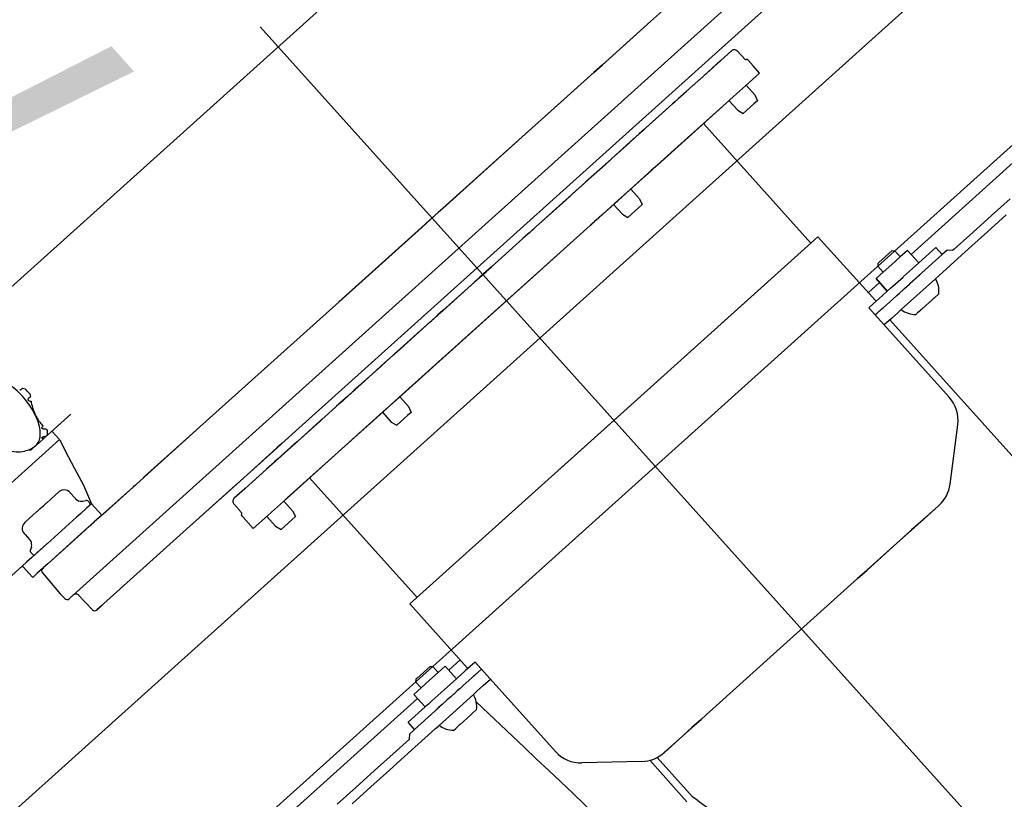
# Model space of a CAD drawing. Header units: millimetres. Extents: x -5775 to 84228, y -103402 to 6925.
# Tile 29 of 42: x 65864 to 66121, y -79805 to -79602. Entities that reach past the tile are written whole.
import ezdxf
from ezdxf.enums import TextEntityAlignment as Align

# ---------------------------------------------------------------- set-up
doc = ezdxf.new("R2010")
doc.units = ezdxf.units.MM
doc.header["$LTSCALE"] = 0.4
doc.layers.add('PI--XREF_Baukörper', color=252, linetype='Continuous', lineweight=18)
doc.layers.add('RLT 1', color=253, linetype='Continuous')
doc.styles.add('Arial', font='arial.ttf', dxfattribs={"width": 0.95, "height": 1.8})

# ---------------------------------------------------------------- blocks, each defined once
blk = doc.blocks.new('RLT1')
at = {"layer": 'RLT 1', "ltscale": 10}
for p, q in [((25648.26, -80001.01), (26350.91, -79369.1)), ((25678.35, -80034.47), (26381, -79402.56))]:
    blk.add_line(p, q, dxfattribs=at)
at = {"layer": 'RLT 1'}
for p, q in [((26217.95, -79553.92), (26096.34, -79663.29)), ((26082.29, -79577.73), (25936.78, -79708.59)), ((25878, -79752.04), (26066.42, -79582.59)), ((26046.5, -79586.38), (26028.43, -79602.63)), ((25951.64, -79591), (25854.82, -79678.07)), ((26028.43, -79602.63), (26015.81, -79613.98)), ((26028.51, -79602.56), (26015.89, -79613.91)), ((26049.56, -79610.26), (26046.78, -79612.75)), ((26049.57, -79610.25), (26046.8, -79612.74)), ((26049.56, -79610.26), (26049.59, -79610.23)), ((26049.57, -79610.25), (26049.6, -79610.22)), ((26049.59, -79610.23), (26049.61, -79610.21)), ((26049.6, -79610.22), (26049.62, -79610.21)), ((26050.99, -79610.29), (26050.93, -79610.23)), ((26050.99, -79610.29), (26050.99, -79610.29)), ((26053.23, -79612.62), (26050.99, -79610.29)), ((26013.71, -79615.87), (26015.81, -79613.98)), ((26015.81, -79613.98), (26013.71, -79615.87)), ((26013.79, -79615.8), (26015.89, -79613.91)), ((26015.89, -79613.91), (26013.79, -79615.8)), ((26046.7, -79612.83), (26041.27, -79617.71)), ((26046.72, -79612.81), (26041.3, -79617.69)), ((26046.7, -79612.83), (26046.78, -79612.75)), ((26046.72, -79612.81), (26046.8, -79612.74)), ((26046.78, -79612.75), (26046.78, -79612.75)), ((26046.8, -79612.74), (26046.8, -79612.74)), ((26053.86, -79612.7), (26055.21, -79614.19)), ((26053.86, -79612.7), (26055.21, -79614.19)), ((26056.88, -79616.04), (26055.21, -79614.19)), ((26056.88, -79616.04), (26055.21, -79614.19)), ((26013.71, -79615.87), (26005.01, -79623.69)), ((26013.79, -79615.8), (26005.09, -79623.62)), ((26056.88, -79616.04), (26053.2, -79619.35)), ((26056.88, -79616.04), (26053.2, -79619.35)), ((26034.75, -79623.58), (26039.5, -79619.3)), ((26039.61, -79619.21), (26039.47, -79619.33)), ((26039.64, -79619.18), (26039.5, -79619.3)), ((26041.13, -79617.84), (26039.61, -79619.21)), ((26041.16, -79617.81), (26039.64, -79619.18)), ((26041.13, -79617.84), (26041.27, -79617.71)), ((26041.16, -79617.81), (26041.3, -79617.69)), ((26053.2, -79619.35), (26050.08, -79622.16)), ((26053.2, -79619.35), (26050.08, -79622.16)), ((26053.35, -79619.22), (26055.63, -79621.75)), ((26034.72, -79623.6), (26037.87, -79620.77)), ((26037.79, -79620.84), (26035.67, -79622.75)), ((26037.82, -79620.82), (26035.69, -79622.73)), ((26050.08, -79622.16), (26049.04, -79623.1)), ((26050.08, -79622.16), (26049.06, -79623.08)), ((26055.63, -79621.75), (26056.32, -79623.27)), ((26005.01, -79623.69), (25995.8, -79631.97)), ((26005.09, -79623.62), (25995.88, -79631.91)), ((26034.19, -79624.08), (26027.2, -79630.36)), ((26034.37, -79623.92), (26034.19, -79624.08)), ((26034.39, -79623.9), (26034.21, -79624.06)), ((26034.33, -79623.96), (26034.72, -79623.61)), ((26034.72, -79623.61), (26034.33, -79623.96)), ((26034.35, -79623.93), (26034.74, -79623.58)), ((26034.74, -79623.58), (26034.35, -79623.93)), ((26034.63, -79623.68), (26034.37, -79623.92)), ((26034.66, -79623.66), (26034.39, -79623.9)), ((26034.71, -79623.61), (26034.63, -79623.68)), ((26034.74, -79623.59), (26034.66, -79623.66)), ((26049.03, -79623.11), (26034.7, -79635.99)), ((26034.72, -79623.61), (26034.71, -79623.61)), ((26034.78, -79623.55), (26034.72, -79623.61)), ((26034.74, -79623.59), (26034.72, -79623.6)), ((26049.04, -79623.1), (26034.74, -79635.96)), ((26034.8, -79623.53), (26034.74, -79623.58)), ((26034.74, -79623.58), (26034.74, -79623.59)), ((26034.76, -79623.56), (26034.75, -79623.58)), ((26035.57, -79622.84), (26034.78, -79623.55)), ((26035.59, -79622.82), (26034.8, -79623.53)), ((26035.67, -79622.75), (26035.57, -79622.84)), ((26035.69, -79622.73), (26035.59, -79622.82)), ((26048.89, -79623.23), (26051.16, -79625.76)), ((26049.04, -79623.1), (26049.03, -79623.11)), ((26049.06, -79623.08), (26049.04, -79623.1)), ((26052.61, -79626.62), (26055.4, -79624.11)), ((26056.32, -79623.27), (26055.4, -79624.11)), ((26033.1, -79625.06), (26027.17, -79630.39)), ((26051.16, -79625.76), (26052.61, -79626.62)), ((26070.24, -79660.39), (26042.22, -79629.23)), ((26070.24, -79660.39), (26042.22, -79629.23)), ((25995.8, -79631.97), (25974.27, -79651.34)), ((25995.88, -79631.91), (25974.35, -79651.27)), ((26025.43, -79631.96), (26023.17, -79633.99)), ((26025.46, -79631.93), (26023.22, -79633.95)), ((26025.43, -79631.96), (26025.38, -79632)), ((26025.46, -79631.93), (26025.39, -79631.99)), ((26026.8, -79630.73), (26025.43, -79631.96)), ((26026.42, -79631.07), (26025.43, -79631.96)), ((26026.83, -79630.7), (26025.46, -79631.93)), ((26026.43, -79631.06), (26025.46, -79631.93)), ((26026.8, -79630.73), (26026.42, -79631.07)), ((26026.83, -79630.7), (26026.43, -79631.06)), ((26026.99, -79630.56), (26026.8, -79630.73)), ((26026.87, -79630.66), (26026.8, -79630.73)), ((26026.8, -79630.73), (26026.84, -79630.69)), ((26026.84, -79630.69), (26026.8, -79630.73)), ((26027.02, -79630.53), (26026.83, -79630.7)), ((26026.9, -79630.63), (26026.83, -79630.7)), ((26026.83, -79630.7), (26026.87, -79630.66)), ((26026.87, -79630.66), (26026.83, -79630.7)), ((26026.84, -79630.69), (26027.04, -79630.51)), ((26026.99, -79630.56), (26026.84, -79630.69)), ((26026.87, -79630.66), (26027.07, -79630.48)), ((26027.02, -79630.53), (26026.87, -79630.66)), ((26026.96, -79630.58), (26026.87, -79630.66)), ((26026.99, -79630.55), (26026.9, -79630.63)), ((26027.17, -79630.39), (26026.99, -79630.56)), ((26027.2, -79630.36), (26027.02, -79630.53)), ((26022.95, -79634.19), (26018.34, -79638.34)), ((26023.17, -79633.99), (26018.38, -79638.3)), ((26034.7, -79635.99), (26030.19, -79640.05)), ((26034.74, -79635.96), (26030.22, -79640.02)), ((26016.58, -79639.92), (26011.48, -79644.5)), ((26016.62, -79639.88), (26011.52, -79644.47)), ((26018.12, -79638.54), (26016.58, -79639.92)), ((26016.65, -79639.85), (26016.58, -79639.92)), ((26018.16, -79638.5), (26016.62, -79639.88)), ((26016.69, -79639.82), (26016.62, -79639.88)), ((26018.12, -79638.54), (26016.65, -79639.85)), ((26018.16, -79638.5), (26016.69, -79639.82)), ((26018.34, -79638.34), (26018.12, -79638.54)), ((26018.38, -79638.3), (26018.16, -79638.5)), ((26030.19, -79640.05), (26028.68, -79641.41)), ((26030.22, -79640.02), (26028.72, -79641.37)), ((26028.68, -79641.41), (26023.09, -79646.44)), ((26028.72, -79641.37), (26023.13, -79646.4)), ((26011.13, -79644.82), (26008.04, -79647.6)), ((26011.48, -79644.5), (26008.08, -79647.56)), ((26011.52, -79644.47), (26011.44, -79644.54)), ((26007.79, -79647.83), (26006.34, -79649.13)), ((26007.79, -79647.83), (26006.34, -79649.13)), ((26007.83, -79647.78), (26006.38, -79649.09)), ((26007.83, -79647.78), (26006.38, -79649.09)), ((26007.94, -79647.69), (26007.79, -79647.83)), ((26007.99, -79647.64), (26007.83, -79647.78)), ((26008.04, -79647.6), (26007.94, -79647.69)), ((26008.08, -79647.56), (26007.99, -79647.64)), ((26023.09, -79646.44), (26019.97, -79649.24)), ((26023.13, -79646.4), (26020.01, -79649.21)), ((26023.28, -79646.26), (26025.56, -79648.79)), ((26006.34, -79649.13), (25998.43, -79656.24)), ((26006.38, -79649.09), (25998.49, -79656.19)), ((26018.93, -79650.18), (26016, -79652.81)), ((26018.97, -79650.14), (26016.02, -79652.79)), ((26018.82, -79650.27), (26021.1, -79652.8)), ((26019.97, -79649.24), (26018.93, -79650.18)), ((26020.01, -79649.21), (26018.97, -79650.14)), ((26026.26, -79650.31), (26025.33, -79651.15)), ((26025.56, -79648.79), (26026.26, -79650.31)), ((26122.17, -79648.79), (26117.29, -79653.17)), ((25973.13, -79652.37), (25969.88, -79655.29)), ((25973.21, -79652.3), (25969.95, -79655.22)), ((25974.27, -79651.34), (25973.13, -79652.37)), ((25974.35, -79651.27), (25973.21, -79652.3)), ((26015.87, -79652.93), (26015, -79653.72)), ((26015.89, -79652.91), (26015.02, -79653.7)), ((26016, -79652.81), (26015.87, -79652.93)), ((26016.02, -79652.79), (26015.89, -79652.91)), ((26021.1, -79652.8), (26022.54, -79653.66)), ((26022.54, -79653.66), (26025.33, -79651.15)), ((26121.18, -79653.03), (26116.31, -79657.42)), ((25969.88, -79655.29), (25968.73, -79656.32)), ((25969.95, -79655.22), (25968.81, -79656.25)), ((26013.7, -79654.88), (26012.85, -79655.65)), ((26013.72, -79654.86), (26012.88, -79655.62)), ((26013.85, -79654.75), (26013.7, -79654.88)), ((26013.87, -79654.73), (26013.72, -79654.86)), ((26014.85, -79653.85), (26013.85, -79654.75)), ((26014.87, -79653.83), (26013.87, -79654.73)), ((26015, -79653.72), (26014.85, -79653.85)), ((26015.02, -79653.7), (26014.87, -79653.83)), ((26117.29, -79653.17), (26112.42, -79657.55)), ((25968.73, -79656.32), (25947.2, -79675.68)), ((25968.81, -79656.25), (25947.27, -79675.62)), ((26012.71, -79655.77), (25962.86, -79700.6)), ((26012.73, -79655.75), (25962.91, -79700.56)), ((25996.45, -79658.02), (25995.15, -79659.19)), ((25996.45, -79658.02), (25995.15, -79659.19)), ((25996.5, -79657.98), (25995.2, -79659.14)), ((25996.5, -79657.98), (25995.2, -79659.14)), ((25996.7, -79657.8), (25996.45, -79658.02)), ((25996.75, -79657.76), (25996.5, -79657.98)), ((25996.72, -79657.78), (25996.7, -79657.8)), ((25998.16, -79656.48), (25996.72, -79657.78)), ((25996.77, -79657.73), (25996.75, -79657.76)), ((25998.22, -79656.43), (25996.77, -79657.73)), ((25998.16, -79656.48), (25998.43, -79656.24)), ((25998.22, -79656.43), (25998.49, -79656.19)), ((26012.83, -79655.67), (26012.71, -79655.77)), ((26012.86, -79655.63), (26012.73, -79655.75)), ((26012.85, -79655.65), (26012.83, -79655.67)), ((26012.88, -79655.62), (26012.86, -79655.63)), ((26112.42, -79657.55), (26107.55, -79661.93)), ((26116.31, -79657.42), (26111.44, -79661.8)), ((25995.15, -79659.19), (25986.92, -79666.59)), ((25995.2, -79659.14), (25986.98, -79666.54)), ((26018.91, -79706.55), (26072.09, -79658.72)), ((26018.96, -79706.5), (26072.09, -79658.72)), ((26087.04, -79675.34), (26072.09, -79658.72)), ((26087.04, -79675.34), (26072.09, -79658.72)), ((26091.43, -79662.31), (26087.96, -79665.43)), ((26091.43, -79662.31), (26092.14, -79662.35)), ((26093.54, -79663.91), (26092.14, -79662.35)), ((26095.4, -79662.24), (26093.54, -79663.91)), ((26098.34, -79665.51), (26095.4, -79662.24)), ((26095.4, -79662.24), (26098.34, -79665.51)), ((26098.34, -79665.51), (26095.4, -79662.24)), ((26095.4, -79662.24), (26095.4, -79662.24)), ((26095.4, -79662.24), (26098.34, -79665.51)), ((26098.34, -79665.51), (26102.8, -79661.5)), ((26098.34, -79665.51), (26102.8, -79661.5)), ((26104.47, -79663.35), (26102.8, -79661.5)), ((26104.47, -79663.35), (26102.8, -79661.5)), ((26105.72, -79662.23), (26104.47, -79663.35)), ((26107.14, -79662.31), (26105.72, -79662.23)), ((26111.44, -79661.8), (26106.57, -79666.18)), ((26107.55, -79661.93), (26107.14, -79662.31)), ((26087.71, -79665.65), (26087.67, -79666.36)), ((26087.96, -79665.43), (26087.71, -79665.65)), ((26093.54, -79663.91), (26091.31, -79665.91)), ((26097.5, -79666.26), (26098.34, -79665.51)), ((26097.5, -79666.26), (26098.34, -79665.51)), ((26099.18, -79668.12), (26104.47, -79663.35)), ((26099.18, -79668.12), (26104.47, -79663.35)), ((25984.6, -79668.67), (25984.88, -79668.43)), ((25984.66, -79668.62), (25984.94, -79668.37)), ((25985.57, -79667.8), (25984.88, -79668.43)), ((25985.57, -79667.8), (25984.88, -79668.43)), ((25984.88, -79668.43), (25985.57, -79667.8)), ((25985.57, -79667.8), (25984.88, -79668.43)), ((25984.93, -79668.38), (25985.62, -79667.76)), ((25985.63, -79667.76), (25984.94, -79668.37)), ((25985.62, -79667.76), (25984.94, -79668.37)), ((25985.62, -79667.76), (25985.08, -79668.24)), ((25985.57, -79667.8), (25986.92, -79666.6)), ((25986.85, -79666.65), (25985.57, -79667.8)), ((25985.63, -79667.76), (25986.97, -79666.55)), ((25986.9, -79666.61), (25985.63, -79667.76)), ((25986.92, -79666.59), (25986.85, -79666.65)), ((25986.92, -79666.59), (25986.88, -79666.63)), ((25986.98, -79666.54), (25986.9, -79666.61)), ((25986.92, -79666.6), (25986.92, -79666.59)), ((25986.98, -79666.54), (25986.93, -79666.58)), ((25986.97, -79666.55), (25986.98, -79666.54)), ((26089.08, -79667.92), (26087.22, -79669.59)), ((26089.08, -79667.92), (26087.67, -79666.36)), ((26091.31, -79665.91), (26089.08, -79667.92)), ((26094.37, -79669.08), (26097.5, -79666.26)), ((26094.39, -79669.06), (26097.5, -79666.26)), ((26096.06, -79670.92), (26099.18, -79668.12)), ((26098.53, -79668.7), (26099.18, -79668.12)), ((26106.44, -79666.29), (26103.65, -79668.8)), ((26106.57, -79666.18), (26106.44, -79666.29)), ((25982.56, -79670.51), (25974.33, -79677.91)), ((25982.61, -79670.47), (25974.38, -79677.87)), ((25983.91, -79669.3), (25982.56, -79670.51)), ((25982.56, -79670.51), (25982.6, -79670.48)), ((25982.57, -79670.5), (25982.56, -79670.51)), ((25982.6, -79670.48), (25983.91, -79669.3)), ((25983.97, -79669.25), (25982.61, -79670.47)), ((25982.61, -79670.47), (25982.65, -79670.43)), ((25982.62, -79670.46), (25982.61, -79670.47)), ((25982.65, -79670.43), (25983.97, -79669.25)), ((25984.6, -79668.67), (25983.91, -79669.3)), ((25983.91, -79669.3), (25984.6, -79668.67)), ((25984.6, -79668.67), (25983.91, -79669.3)), ((25983.97, -79669.24), (25983.91, -79669.3)), ((25983.96, -79669.25), (25984.65, -79668.63)), ((25984.66, -79668.62), (25983.97, -79669.25)), ((25984.65, -79668.63), (25983.97, -79669.25)), ((25984.01, -79669.21), (25983.97, -79669.25)), ((25984.6, -79668.67), (25983.99, -79669.22)), ((25984.03, -79669.19), (25984.01, -79669.21)), ((25984.66, -79668.62), (25984.03, -79669.19)), ((26088.16, -79670.64), (26085.21, -79673.3)), ((26090.16, -79672.86), (26087.22, -79669.59)), ((26087.22, -79669.59), (26090.16, -79672.86)), ((26091, -79672.11), (26094.25, -79669.19)), ((26091, -79672.11), (26094.25, -79669.19)), ((26102.72, -79669.63), (26093.8, -79677.66)), ((26094.25, -79669.19), (26094.39, -79669.06)), ((26094.25, -79669.19), (26094.37, -79669.08)), ((26095.92, -79671.05), (26096.06, -79670.92)), ((26095.92, -79671.04), (26096.04, -79670.94)), ((26096.04, -79670.94), (26098.53, -79668.7)), ((26103.65, -79668.8), (26102.72, -79669.63)), ((26088.02, -79674.79), (26089.92, -79673.08)), ((26088.02, -79674.79), (26089.91, -79673.09)), ((26089.91, -79673.09), (26090.16, -79672.86)), ((26089.92, -79673.08), (26090.16, -79672.86)), ((26090.16, -79672.86), (26091, -79672.11)), ((26090.16, -79672.86), (26091, -79672.11)), ((26092.67, -79673.97), (26095.92, -79671.05)), ((26092.67, -79673.97), (26093.32, -79673.38)), ((26093.32, -79673.38), (26094.62, -79672.21)), ((26094.62, -79672.21), (26095.92, -79671.04)), ((25947.27, -79675.62), (25896.59, -79721.2)), ((26085.35, -79677.19), (26086.55, -79676.11)), ((26085.35, -79677.19), (26086.54, -79676.12)), ((26086.54, -79676.12), (26088.02, -79674.79)), ((26086.55, -79676.11), (26088.02, -79674.79)), ((26089.06, -79677.21), (26091.59, -79674.94)), ((26089.06, -79677.21), (26091.58, -79674.95)), ((26091.58, -79674.95), (26092.67, -79673.97)), ((26091.59, -79674.94), (26092.67, -79673.97)), ((26101.96, -79675.03), (26099.24, -79677.47)), ((26102.15, -79674.86), (26101.96, -79675.03)), ((26102.36, -79674.67), (26102.15, -79674.86)), ((26102.42, -79674.62), (26102.36, -79674.67)), ((26103.58, -79673.57), (26102.42, -79674.62)), ((25974.33, -79677.91), (25973.03, -79679.08)), ((25974.33, -79677.91), (25973.03, -79679.08)), ((25974.38, -79677.87), (25973.08, -79679.04)), ((25974.38, -79677.87), (25973.08, -79679.04)), ((26106.3, -79700.49), (26085.35, -79677.19)), ((26106.3, -79700.49), (26085.35, -79677.19)), ((26087.12, -79678.96), (26088.64, -79677.59)), ((26087.14, -79678.95), (26088.86, -79677.39)), ((26088.64, -79677.59), (26089.05, -79677.23)), ((26088.86, -79677.39), (26089.06, -79677.21)), ((26089.05, -79677.23), (26089.06, -79677.21)), ((26092.87, -79678.49), (26091.22, -79679.98)), ((26092.87, -79678.49), (26093.6, -79677.84)), ((26093.8, -79677.66), (26093.6, -79677.84)), ((26097.63, -79678.92), (26098.03, -79678.56)), ((26098.79, -79677.88), (26098.03, -79678.56)), ((26098.85, -79677.82), (26098.79, -79677.88)), ((26099.05, -79677.65), (26098.85, -79677.82)), ((26099.06, -79677.64), (26099.05, -79677.65)), ((26099.24, -79677.47), (26099.06, -79677.64)), ((25971.05, -79680.86), (25963.15, -79687.97)), ((25971.11, -79680.81), (25963.19, -79687.93)), ((25971.05, -79680.86), (25971.32, -79680.62)), ((25971.11, -79680.81), (25971.38, -79680.57)), ((25972.76, -79679.32), (25971.32, -79680.62)), ((25972.81, -79679.28), (25971.38, -79680.57)), ((25972.79, -79679.3), (25972.76, -79679.32)), ((25973.03, -79679.08), (25972.79, -79679.3)), ((25972.84, -79679.26), (25972.81, -79679.28)), ((25973.08, -79679.04), (25972.84, -79679.26)), ((26087.02, -79679.05), (26087.14, -79678.95)), ((26087.02, -79679.05), (26087.12, -79678.96)), ((26091.22, -79679.98), (26089.36, -79681.65)), ((26129.59, -79723.47), (26090.81, -79680.35)), ((25963.15, -79687.97), (25961.7, -79689.28)), ((25963.15, -79687.97), (25961.7, -79689.28)), ((25963.19, -79687.93), (25961.74, -79689.23)), ((25963.19, -79687.93), (25961.74, -79689.23)), ((25961.45, -79689.5), (25958.35, -79692.28)), ((25961.49, -79689.46), (25958.4, -79692.24)), ((25961.54, -79689.42), (25961.45, -79689.5)), ((25961.59, -79689.37), (25961.49, -79689.46)), ((25961.7, -79689.28), (25961.54, -79689.42)), ((25961.74, -79689.23), (25961.59, -79689.37)), ((25958.1, -79692.51), (25952.91, -79697.18)), ((25958.15, -79692.46), (25952.95, -79697.14)), ((25958.1, -79692.51), (25958.35, -79692.28)), ((25958.15, -79692.46), (25958.4, -79692.24)), ((25864.31, -79698.54), (25864.75, -79698.15)), ((25951.15, -79698.76), (25949.52, -79700.22)), ((25951.19, -79698.73), (25949.56, -79700.19)), ((25951.37, -79698.56), (25951.15, -79698.76)), ((25951.41, -79698.53), (25951.19, -79698.73)), ((25952.91, -79697.18), (25951.37, -79698.56)), ((25951.48, -79698.47), (25951.37, -79698.56)), ((25952.95, -79697.14), (25951.41, -79698.53)), ((25951.5, -79698.44), (25951.41, -79698.53)), ((25952.3, -79697.72), (25951.48, -79698.47)), ((25952.33, -79697.7), (25951.5, -79698.44)), ((25952.41, -79697.62), (25952.3, -79697.72)), ((25952.44, -79697.6), (25952.33, -79697.7)), ((25952.91, -79697.18), (25952.41, -79697.62)), ((25952.95, -79697.14), (25952.44, -79697.6)), ((25866.8, -79700.42), (25866.36, -79700.82)), ((25949.52, -79700.22), (25947.43, -79702.11)), ((25949.56, -79700.19), (25947.47, -79702.07)), ((25962.86, -79700.6), (25959.74, -79703.41)), ((25962.91, -79700.56), (25959.78, -79703.37)), ((25963.06, -79700.43), (25965.33, -79702.95)), ((25958.7, -79704.34), (25933.75, -79726.79)), ((25958.74, -79704.3), (25933.77, -79726.76)), ((25942.76, -79706.3), (25946.31, -79703.11)), ((25942.8, -79706.27), (25946.36, -79703.07)), ((25946.31, -79703.11), (25946.54, -79702.91)), ((25946.36, -79703.07), (25946.58, -79702.87)), ((25947.16, -79702.35), (25946.54, -79702.91)), ((25947.2, -79702.31), (25946.58, -79702.87)), ((25947.42, -79702.12), (25947.16, -79702.35)), ((25947.46, -79702.08), (25947.2, -79702.31)), ((25947.43, -79702.11), (25947.42, -79702.12)), ((25947.47, -79702.07), (25947.46, -79702.08)), ((25959.67, -79703.47), (25958.7, -79704.34)), ((25959.73, -79703.42), (25958.74, -79704.3)), ((25959.74, -79703.41), (25959.67, -79703.47)), ((25959.78, -79703.37), (25959.73, -79703.42)), ((25965.33, -79702.95), (25966.03, -79704.48)), ((25871.28, -79710.37), (25877.39, -79704.88)), ((25942.31, -79706.71), (25936.39, -79712.04)), ((25942.35, -79706.68), (25936.43, -79712)), ((25942.5, -79706.54), (25942.31, -79706.71)), ((25942.53, -79706.51), (25942.35, -79706.68)), ((25942.45, -79706.59), (25942.56, -79706.49)), ((25942.48, -79706.56), (25942.59, -79706.46)), ((25942.65, -79706.4), (25942.5, -79706.54)), ((25942.52, -79706.52), (25942.5, -79706.54)), ((25942.61, -79706.44), (25942.52, -79706.52)), ((25942.69, -79706.37), (25942.53, -79706.51)), ((25942.55, -79706.49), (25942.53, -79706.51)), ((25942.63, -79706.42), (25942.55, -79706.49)), ((25942.56, -79706.49), (25942.59, -79706.45)), ((25942.59, -79706.45), (25942.7, -79706.36)), ((25942.59, -79706.46), (25942.63, -79706.42)), ((25942.59, -79706.45), (25942.62, -79706.43)), ((25942.6, -79706.45), (25942.59, -79706.45)), ((25942.66, -79706.4), (25942.6, -79706.45)), ((25942.62, -79706.43), (25942.7, -79706.36)), ((25942.63, -79706.42), (25942.74, -79706.32)), ((25942.69, -79706.36), (25942.63, -79706.42)), ((25942.63, -79706.42), (25942.65, -79706.4)), ((25942.63, -79706.42), (25942.63, -79706.42)), ((25942.65, -79706.4), (25942.74, -79706.32)), ((25942.7, -79706.36), (25942.76, -79706.3)), ((25942.74, -79706.32), (25942.8, -79706.27)), ((25958.6, -79704.44), (25960.87, -79706.97)), ((25962.31, -79707.82), (25965.1, -79705.31)), ((25966.03, -79704.48), (25965.1, -79705.31)), ((26018.96, -79706.5), (25965.73, -79754.37)), ((26018.91, -79706.55), (25965.73, -79754.37)), ((25870.15, -79708.08), (25869.81, -79708.38)), ((25870.21, -79708.77), (25870.82, -79708.73)), ((25872.42, -79709.35), (25874.32, -79711.46)), ((25909.97, -79709.17), (25896.54, -79721.24)), ((25936.72, -79708.65), (25932.27, -79712.65)), ((25936.72, -79708.65), (25932.27, -79712.65)), ((25936.78, -79708.59), (25932.34, -79712.58)), ((25936.78, -79708.59), (25932.34, -79712.58)), ((25960.87, -79706.97), (25962.31, -79707.82)), ((26106.5, -79723.18), (26108.53, -79707.68)), ((26106.5, -79723.18), (26108.53, -79707.68)), ((25830.02, -79751.47), (25874.41, -79711.56)), ((25870.21, -79711.34), (25868.28, -79713.07)), ((25869.96, -79710.89), (25869.83, -79711)), ((25870.25, -79710.79), (25869.86, -79711.15)), ((25870.21, -79711.34), (25870.86, -79710.75)), ((25870.86, -79710.75), (25870.25, -79710.79)), ((25871.28, -79710.37), (25870.86, -79710.75)), ((25874.32, -79711.46), (25874.32, -79711.46)), ((25874.69, -79711.99), (25874.69, -79711.99)), ((25936.2, -79712.2), (25936.39, -79712.04)), ((25936.24, -79712.17), (25936.43, -79712)), ((25867.05, -79714.18), (25866.98, -79714.24)), ((25867.05, -79714.18), (25867.2, -79714.04)), ((25868.23, -79713.11), (25867.2, -79714.04)), ((25868.22, -79713.09), (25868.24, -79713.07)), ((25868.26, -79713.09), (25868.23, -79713.11)), ((25868.28, -79713.07), (25868.26, -79713.09)), ((25930.96, -79713.82), (25921.48, -79722.35)), ((25931.03, -79713.76), (25921.54, -79722.3)), ((25931.09, -79713.71), (25930.96, -79713.82)), ((25930.98, -79713.81), (25931.02, -79713.77)), ((25931.01, -79713.78), (25930.98, -79713.81)), ((25932.21, -79712.7), (25931.01, -79713.78)), ((25931.16, -79713.64), (25931.03, -79713.76)), ((25931.05, -79713.74), (25931.09, -79713.7)), ((25931.08, -79713.72), (25931.05, -79713.74)), ((25932.28, -79712.63), (25931.08, -79713.72)), ((25932.27, -79712.65), (25931.09, -79713.71)), ((25932.34, -79712.58), (25931.16, -79713.64)), ((25931.25, -79716.66), (25934.71, -79713.55)), ((25934.7, -79713.55), (25931.25, -79716.66)), ((25931.28, -79716.63), (25934.74, -79713.52)), ((25934.73, -79713.53), (25931.28, -79716.63)), ((25932.27, -79712.65), (25932.21, -79712.7)), ((25932.34, -79712.58), (25932.28, -79712.63)), ((25934.77, -79713.49), (25934.7, -79713.55)), ((25934.71, -79713.55), (25934.76, -79713.5)), ((25934.79, -79713.47), (25934.73, -79713.53)), ((25934.74, -79713.52), (25934.79, -79713.47)), ((25934.76, -79713.5), (25934.75, -79713.51)), ((25935.16, -79713.14), (25934.77, -79713.49)), ((25934.77, -79713.49), (25935.16, -79713.14)), ((25934.85, -79713.42), (25934.77, -79713.49)), ((25934.79, -79713.47), (25934.77, -79713.49)), ((25935.18, -79713.12), (25934.79, -79713.47)), ((25934.79, -79713.47), (25935.18, -79713.12)), ((25934.88, -79713.4), (25934.79, -79713.47)), ((25935.12, -79713.18), (25934.85, -79713.42)), ((25935.14, -79713.16), (25934.88, -79713.4)), ((25935.29, -79713.02), (25935.12, -79713.18)), ((25935.32, -79713), (25935.14, -79713.16)), ((25935.34, -79712.98), (25935.29, -79713.02)), ((25935.36, -79712.96), (25935.32, -79713)), ((25935.48, -79712.86), (25935.34, -79712.98)), ((25935.5, -79712.83), (25935.36, -79712.96)), ((25935.85, -79712.52), (25935.48, -79712.86)), ((25935.76, -79712.6), (25935.48, -79712.86)), ((25935.49, -79712.84), (25935.9, -79712.48)), ((25935.88, -79712.5), (25935.5, -79712.83)), ((25935.78, -79712.58), (25935.5, -79712.83)), ((25935.52, -79712.82), (25935.92, -79712.46)), ((25935.9, -79712.48), (25935.85, -79712.52)), ((25935.92, -79712.46), (25935.88, -79712.5)), ((25936.08, -79712.31), (25935.9, -79712.48)), ((25936.1, -79712.29), (25935.92, -79712.46)), ((25936.31, -79712.1), (25936.08, -79712.31)), ((25936.34, -79712.08), (25936.1, -79712.29)), ((25931.25, -79716.66), (25930.43, -79717.39)), ((25931.28, -79716.63), (25930.46, -79717.37)), ((25931.14, -79716.75), (25930.47, -79717.35)), ((25931.17, -79716.73), (25930.5, -79717.33)), ((25931.25, -79716.66), (25931.14, -79716.75)), ((25931.28, -79716.63), (25931.17, -79716.73)), ((25928.22, -79719.39), (25922.78, -79724.27)), ((25928.24, -79719.36), (25922.8, -79724.25)), ((25928.22, -79719.39), (25928.35, -79719.26)), ((25928.24, -79719.36), (25928.38, -79719.24)), ((25929.87, -79717.9), (25928.35, -79719.26)), ((25930.43, -79717.39), (25928.38, -79719.24)), ((25896.17, -79721.58), (25885.66, -79731.03)), ((25896.54, -79721.24), (25896.17, -79721.58)), ((25896.59, -79721.2), (25896.21, -79721.54)), ((25967.59, -79752.7), (25939.57, -79721.55)), ((25967.59, -79752.7), (25939.57, -79721.55)), ((25893.67, -79723.83), (25885.68, -79731.01)), ((25894.01, -79723.52), (25893.63, -79723.86)), ((25894.04, -79723.49), (25893.67, -79723.83)), ((25894.01, -79723.52), (25894.01, -79723.52)), ((25894.04, -79723.49), (25894.04, -79723.49)), ((25921.05, -79722.73), (25907.5, -79734.92)), ((25921.48, -79722.35), (25907.54, -79734.89)), ((25922.7, -79724.35), (25919.92, -79726.84)), ((25922.72, -79724.33), (25919.93, -79726.84)), ((25922.78, -79724.27), (25922.7, -79724.35)), ((25922.7, -79724.35), (25922.78, -79724.27)), ((25922.7, -79724.35), (25922.7, -79724.35)), ((25922.8, -79724.25), (25922.72, -79724.33)), ((25922.72, -79724.33), (25922.8, -79724.25)), ((25922.72, -79724.33), (25922.72, -79724.33)), ((25871.08, -79728.01), (25872.02, -79727.15)), ((25872.02, -79727.15), (25872.21, -79726.99)), ((25872.22, -79726.97), (25872.21, -79726.99)), ((25873.2, -79726.1), (25872.22, -79726.97)), ((25874.25, -79725.15), (25873.2, -79726.1)), ((25877.08, -79725.3), (25878.54, -79726.93)), ((25877.08, -79725.3), (25878.54, -79726.93)), ((25880.44, -79727.55), (25881.29, -79727.37)), ((25880.44, -79727.55), (25881.29, -79727.37)), ((25919.76, -79727.03), (25919.74, -79727.05)), ((25919.78, -79727), (25919.76, -79727.03)), ((25919.89, -79726.88), (25919.87, -79726.89)), ((25919.89, -79726.88), (25919.91, -79726.86)), ((25919.9, -79726.86), (25919.91, -79726.85)), ((25919.91, -79726.86), (25919.92, -79726.84)), ((25919.91, -79726.85), (25919.93, -79726.84)), ((25932.75, -79727.68), (25933.77, -79726.76)), ((25932.75, -79727.68), (25933.75, -79726.79)), ((25868.64, -79730.19), (25869.39, -79729.52)), ((25869.39, -79729.52), (25870.19, -79728.8)), ((25870.19, -79728.8), (25870.94, -79728.13)), ((25870.94, -79728.13), (25871.08, -79728.01)), ((25870.94, -79728.13), (25871.08, -79728.01)), ((25881.36, -79729.51), (25879.95, -79730.79)), ((25881.46, -79729.42), (25880.16, -79730.6)), ((25882.05, -79728.9), (25881.46, -79729.42)), ((25881.77, -79727.52), (25882.1, -79727.89)), ((25881.77, -79727.52), (25882.1, -79727.89)), ((25882.2, -79728.76), (25882.05, -79728.9)), ((25882.1, -79727.89), (25882.24, -79728.05)), ((25882.1, -79727.89), (25882.24, -79728.05)), ((25882.75, -79728.26), (25882.25, -79728.71)), ((25882.75, -79728.26), (25885.43, -79731.24)), ((25919.75, -79728.2), (25921.27, -79729.96)), ((25921.27, -79729.96), (25921.27, -79729.96)), ((25921.27, -79729.96), (25921.35, -79730.06)), ((25929.62, -79730.49), (25932.75, -79727.68)), ((25929.63, -79730.49), (25932.75, -79727.68)), ((25932.9, -79727.55), (25935.17, -79730.08)), ((25932.9, -79727.55), (25935.17, -79730.08)), ((26096.34, -79735.23), (26103.52, -79728.77)), ((26096.34, -79735.22), (26103.52, -79728.77)), ((26103.52, -79728.77), (26098.78, -79733.03)), ((26103.52, -79728.77), (26098.8, -79733.01)), ((26103.52, -79728.77), (26103.59, -79728.7)), ((26103.6, -79728.7), (26103.52, -79728.77)), ((26103.52, -79728.77), (26103.59, -79728.7)), ((26103.6, -79728.7), (26103.52, -79728.77)), ((25867.36, -79731.35), (25865.64, -79732.9)), ((25867.38, -79731.33), (25867.36, -79731.35)), ((25867.38, -79731.33), (25868.51, -79730.32)), ((25868.51, -79730.32), (25868.64, -79730.19)), ((25868.51, -79730.32), (25868.64, -79730.19)), ((25878.86, -79731.77), (25871.19, -79738.66)), ((25879.23, -79731.43), (25878.86, -79731.77)), ((25880.16, -79730.6), (25879.23, -79731.43)), ((25879.95, -79730.79), (25879.23, -79731.43)), ((25885.68, -79731.01), (25883.46, -79733)), ((25885.66, -79731.03), (25883.47, -79733)), ((25885.27, -79731.38), (25884.14, -79732.4)), ((25921.9, -79731.38), (25922.23, -79731.76)), ((25921.9, -79731.38), (25922.23, -79731.76)), ((25924.9, -79734.74), (25922.23, -79731.76)), ((25924.9, -79734.74), (25922.23, -79731.76)), ((25924.9, -79734.74), (25928.59, -79731.43)), ((25924.9, -79734.74), (25928.59, -79731.43)), ((25928.44, -79731.56), (25930.71, -79734.09)), ((25928.44, -79731.56), (25930.71, -79734.09)), ((25928.59, -79731.43), (25928.68, -79731.35)), ((25928.59, -79731.43), (25928.66, -79731.36)), ((25928.66, -79731.36), (25929.63, -79730.49)), ((25928.68, -79731.35), (25929.62, -79730.49)), ((25932.15, -79734.94), (25934.94, -79732.44)), ((25932.15, -79734.94), (25934.94, -79732.44)), ((25935.87, -79731.6), (25934.94, -79732.44)), ((25935.87, -79731.6), (25934.94, -79732.44)), ((25935.17, -79730.08), (25935.87, -79731.6)), ((25935.17, -79730.08), (25935.87, -79731.6)), ((25865.64, -79732.9), (25865.33, -79733.17)), ((25883.47, -79733), (25880.08, -79736.05)), ((25883.46, -79733), (25880.09, -79736.04)), ((25882.77, -79733.63), (25881.91, -79734.41)), ((25883.45, -79733.02), (25882.77, -79733.63)), ((25907.5, -79734.92), (25884.17, -79755.91)), ((25930.71, -79734.09), (25932.15, -79734.94)), ((25930.71, -79734.09), (25932.15, -79734.94)), ((26096.5, -79735.08), (26096.34, -79735.23)), ((26096.5, -79735.08), (26096.34, -79735.22)), ((26098.8, -79733.01), (26096.5, -79735.08)), ((26098.78, -79733.03), (26096.5, -79735.08)), ((25865.18, -79736), (25865.46, -79736.3)), ((25865.46, -79736.3), (25866.65, -79737.63)), ((25880.09, -79736.04), (25871.38, -79743.87)), ((25880.08, -79736.05), (25871.38, -79743.87)), ((26092.64, -79738.55), (26096.34, -79735.22)), ((26096.22, -79735.34), (26092.64, -79738.55)), ((26092.65, -79738.54), (26096.34, -79735.23)), ((26096.2, -79735.35), (26092.65, -79738.54)), ((26096.34, -79735.23), (26096.2, -79735.35)), ((26096.34, -79735.22), (26096.22, -79735.34)), ((25867.06, -79739.58), (25866.79, -79740.41)), ((25867.06, -79739.58), (25866.79, -79740.41)), ((25867.08, -79739.58), (25867.09, -79739.49)), ((25867.09, -79739.49), (25867.09, -79739.44)), ((25867.13, -79738.68), (25867.13, -79738.64)), ((25870.04, -79739.7), (25868.62, -79740.97)), ((25870.71, -79739.09), (25868.82, -79740.79)), ((25871.05, -79738.79), (25870.04, -79739.7)), ((25871.05, -79738.79), (25870.71, -79739.09)), ((25871.19, -79738.66), (25871.05, -79738.79)), ((26084.78, -79745.62), (26092.65, -79738.54)), ((26092.65, -79738.54), (26084.78, -79745.62)), ((26084.81, -79745.6), (26092.64, -79738.55)), ((26092.64, -79738.55), (26084.81, -79745.6)), ((25867.21, -79742.24), (25865.79, -79743.52)), ((25866.9, -79740.89), (25867.01, -79741.02)), ((25867.01, -79741.02), (25867.01, -79740.9)), ((25867.01, -79741.02), (25867.37, -79741.42)), ((25868.08, -79741.46), (25867.21, -79742.24)), ((25868.82, -79740.79), (25868.08, -79741.46)), ((25868.62, -79740.97), (25868.08, -79741.46)), ((25842.06, -79764.86), (25864.73, -79744.47)), ((25865.79, -79743.52), (25864.73, -79744.47)), ((25865.05, -79744.82), (25864.73, -79744.47)), ((25866.32, -79746.24), (25865.05, -79744.82)), ((25870, -79745.11), (25868.61, -79746.36)), ((25870.27, -79744.87), (25870, -79745.11)), ((25870.26, -79744.88), (25870, -79745.11)), ((25870.26, -79744.88), (25870, -79745.11)), ((25870.26, -79744.88), (25870, -79745.11)), ((25870, -79745.09), (25870.03, -79745.09)), ((25870.03, -79745.09), (25870, -79745.11)), ((25870.26, -79744.88), (25870.03, -79745.09)), ((25871.38, -79743.87), (25870.26, -79744.88)), ((25871.38, -79743.87), (25870.26, -79744.88)), ((25870.27, -79744.87), (25870.26, -79744.88)), ((25871.38, -79743.87), (25870.27, -79744.87)), ((25867.41, -79747.44), (25866.32, -79746.24)), ((25868.61, -79746.36), (25867.41, -79747.44)), ((25869.93, -79746.23), (25874.61, -79751.72)), ((25869.93, -79746.23), (25874.61, -79751.72)), ((26042.94, -79783.25), (26082.4, -79747.76)), ((26082.4, -79747.76), (26042.94, -79783.25)), ((26042.95, -79783.24), (26082.43, -79747.74)), ((26082.43, -79747.74), (26042.95, -79783.24)), ((26082.4, -79747.76), (26083, -79747.22)), ((26083, -79747.22), (26082.4, -79747.76)), ((26082.43, -79747.74), (26083.02, -79747.2)), ((26083.02, -79747.2), (26082.43, -79747.74)), ((26083, -79747.22), (26084.78, -79745.62)), ((26084.78, -79745.62), (26083, -79747.22)), ((26083.02, -79747.2), (26084.81, -79745.6)), ((26084.81, -79745.6), (26083.02, -79747.2)), ((25874.61, -79751.72), (25875.8, -79752.97)), ((25874.61, -79751.72), (25875.8, -79752.97)), ((25876.91, -79753.02), (25878.34, -79751.73)), ((25876.91, -79753.02), (25878.34, -79751.73)), ((25877.18, -79752.77), (25878.35, -79751.72)), ((25877.18, -79752.77), (25878.35, -79751.72)), ((25879.39, -79752.1), (25883, -79755.91)), ((25879.39, -79752.1), (25883, -79755.91)), ((25885.43, -79754.77), (25884.12, -79755.95)), ((25885.36, -79754.84), (25884.12, -79755.95)), ((25885.43, -79754.77), (25884.17, -79755.91)), ((25980.68, -79770.99), (25965.73, -79754.37)), ((25980.68, -79770.99), (25965.73, -79754.37)), ((25884.17, -79755.91), (25884.12, -79755.95)), ((25884.17, -79755.91), (25884.13, -79755.94)), ((25970.98, -79770.64), (25967.51, -79773.76)), ((25970.98, -79770.64), (25971.68, -79770.67)), ((25973.09, -79772.24), (25971.68, -79770.67)), ((25974.94, -79770.56), (25973.09, -79772.24)), ((25974.94, -79770.56), (25973.09, -79772.24)), ((25977.89, -79773.84), (25974.94, -79770.56)), ((25974.94, -79770.56), (25977.89, -79773.84)), ((25977.89, -79773.84), (25974.94, -79770.56)), ((25974.94, -79770.56), (25974.94, -79770.56)), ((25974.94, -79770.56), (25977.89, -79773.84)), ((25978.84, -79768.95), (25975.89, -79771.61)), ((25981.51, -79770.58), (25980.22, -79771.73)), ((25981.5, -79770.59), (25980.24, -79771.72)), ((25982.7, -79769.51), (25981.5, -79770.59)), ((25982.7, -79769.51), (25981.51, -79770.58)), ((26003.65, -79792.8), (25982.7, -79769.51)), ((26003.65, -79792.8), (25982.7, -79769.51)), ((25973.09, -79772.24), (25970.86, -79774.24)), ((25973.09, -79772.24), (25970.86, -79774.24)), ((25980.02, -79771.91), (25977.97, -79773.76)), ((25980.02, -79771.91), (25977.97, -79773.76)), ((25981.9, -79773.59), (25979.64, -79775.62)), ((25981.91, -79773.58), (25979.65, -79775.62)), ((25980.24, -79771.72), (25980.02, -79771.91)), ((25980.22, -79771.73), (25980.02, -79771.91)), ((25982.33, -79773.2), (25981.9, -79773.59)), ((25982.33, -79773.2), (25981.91, -79773.58)), ((25982.53, -79773.02), (25982.33, -79773.2)), ((25982.35, -79773.19), (25982.33, -79773.2)), ((25982.75, -79772.82), (25982.35, -79773.19)), ((25984.37, -79771.36), (25982.53, -79773.02)), ((25984.37, -79771.36), (25982.75, -79772.82)), ((25967.26, -79773.98), (25967.22, -79774.69)), ((25968.62, -79776.25), (25967.22, -79774.69)), ((25967.51, -79773.76), (25967.26, -79773.98)), ((25970.86, -79774.24), (25968.62, -79776.25)), ((25970.86, -79774.24), (25968.62, -79776.25)), ((25976.97, -79774.66), (25974.71, -79776.69)), ((25976.99, -79774.64), (25974.72, -79776.68)), ((25977.05, -79774.59), (25976.97, -79774.66)), ((25977.05, -79774.59), (25976.99, -79774.64)), ((25977.89, -79773.84), (25977.05, -79774.59)), ((25977.89, -79773.84), (25977.05, -79774.59)), ((25977.97, -79773.76), (25977.89, -79773.84)), ((25977.97, -79773.76), (25977.89, -79773.84)), ((25979.64, -79775.62), (25978.72, -79776.45)), ((25979.65, -79775.62), (25978.72, -79776.45)), ((25984.85, -79775.64), (25983.2, -79777.13)), ((25984.85, -79775.64), (25986.71, -79773.97)), ((25968.62, -79776.25), (25966.77, -79777.92)), ((25968.62, -79776.25), (25966.77, -79777.92)), ((25969.71, -79781.19), (25966.77, -79777.92)), ((25966.77, -79777.92), (25969.71, -79781.19)), ((25969.71, -79781.19), (25966.77, -79777.92)), ((25966.77, -79777.92), (25969.71, -79781.19)), ((25973.8, -79777.51), (25971.46, -79779.62)), ((25973.79, -79777.52), (25971.47, -79779.61)), ((25982.27, -79777.96), (25973.35, -79785.99)), ((25974.72, -79776.68), (25973.79, -79777.52)), ((25974.71, -79776.69), (25973.8, -79777.51)), ((25976.39, -79778.54), (25975.47, -79779.37)), ((25976.38, -79778.55), (25975.47, -79779.37)), ((25978.07, -79777.03), (25976.38, -79778.55)), ((25978.66, -79776.5), (25976.39, -79778.54)), ((25978.64, -79776.52), (25978.07, -79777.03)), ((25978.72, -79776.45), (25978.64, -79776.52)), ((25978.72, -79776.45), (25978.66, -79776.5)), ((25983.2, -79777.13), (25982.27, -79777.96)), ((25967.71, -79778.97), (25871.01, -79865.93)), ((25969.71, -79781.19), (25965.25, -79785.2)), ((25969.71, -79781.19), (25965.25, -79785.2)), ((25970.54, -79780.44), (25969.71, -79781.19)), ((25970.54, -79780.44), (25969.71, -79781.19)), ((25971.47, -79779.61), (25970.54, -79780.44)), ((25971.46, -79779.62), (25970.54, -79780.44)), ((25974.13, -79780.58), (25973.13, -79781.47)), ((25975.47, -79779.37), (25973.14, -79781.47)), ((25974.17, -79780.54), (25974.13, -79780.58)), ((25975.47, -79779.37), (25974.17, -79780.54)), ((25972.22, -79782.3), (25966.92, -79787.06)), ((25972.22, -79782.3), (25966.92, -79787.06)), ((25973.14, -79781.47), (25972.22, -79782.3)), ((25972.87, -79781.71), (25972.22, -79782.3)), ((25973.13, -79781.47), (25972.87, -79781.71)), ((25981.51, -79783.35), (25978.79, -79785.8)), ((25981.69, -79783.19), (25981.51, -79783.35)), ((25981.9, -79783), (25981.69, -79783.19)), ((25981.97, -79782.94), (25981.9, -79783)), ((25983.12, -79781.9), (25981.97, -79782.94)), ((26041.62, -79784.44), (26042.94, -79783.25)), ((26042.94, -79783.25), (26041.62, -79784.44)), ((26041.63, -79784.43), (26042.95, -79783.24)), ((26042.95, -79783.24), (26041.63, -79784.43)), ((25966.92, -79787.06), (25965.25, -79785.2)), ((25966.92, -79787.06), (25965.25, -79785.2)), ((25972.42, -79786.82), (25973.14, -79786.17)), ((25973.35, -79785.99), (25973.14, -79786.17)), ((25978.34, -79786.21), (25977.58, -79786.89)), ((25978.4, -79786.15), (25978.34, -79786.21)), ((25978.59, -79785.98), (25978.4, -79786.15)), ((25978.61, -79785.96), (25978.59, -79785.98)), ((25978.79, -79785.8), (25978.61, -79785.96)), ((26039.25, -79786.57), (26039.84, -79786.03)), ((26039.84, -79786.03), (26039.25, -79786.57)), ((26039.25, -79786.57), (26039.83, -79786.04)), ((26039.83, -79786.04), (26039.25, -79786.57)), ((26039.83, -79786.04), (26041.62, -79784.44)), ((26041.62, -79784.44), (26039.83, -79786.04)), ((26039.84, -79786.03), (26041.63, -79784.43)), ((26041.63, -79784.43), (26039.84, -79786.03)), ((25965.59, -79789.6), (25965.67, -79788.19)), ((25965.59, -79789.6), (25965.67, -79788.19)), ((25965.67, -79788.19), (25966.64, -79787.31)), ((25966.64, -79787.31), (25966.92, -79787.06)), ((25972.42, -79786.82), (25969.63, -79789.33)), ((25977.18, -79787.25), (25977.58, -79786.89)), ((26032, -79793.09), (26036.8, -79788.77)), ((26032, -79793.09), (26036.79, -79788.78)), ((26036.8, -79788.77), (26032.07, -79793.03)), ((26036.79, -79788.78), (26032.07, -79793.03)), ((26036.79, -79788.78), (26039.24, -79786.58)), ((26039.09, -79786.71), (26036.79, -79788.78)), ((26036.8, -79788.77), (26039.24, -79786.57)), ((26039.09, -79786.71), (26036.8, -79788.77)), ((26039.24, -79786.57), (26039.09, -79786.71)), ((26039.24, -79786.58), (26039.09, -79786.71)), ((26039.24, -79786.58), (26039.25, -79786.57)), ((26039.25, -79786.57), (26039.24, -79786.58)), ((26039.24, -79786.57), (26039.25, -79786.57)), ((26039.25, -79786.57), (26039.24, -79786.57)), ((25965.59, -79789.6), (25961.38, -79793.39)), ((25969.63, -79789.33), (25965.27, -79793.25)), ((25961.38, -79793.39), (25956.5, -79797.77)), ((25965.27, -79793.25), (25960.39, -79797.64)), ((26032.07, -79793.03), (26031.99, -79793.1)), ((26032.07, -79793.03), (26031.99, -79793.1)), ((26026.19, -79795.4), (26010.56, -79795.78)), ((26026.19, -79795.4), (26010.56, -79795.78)), ((26037.94, -79805.9), (26028.22, -79795.1)), ((26039.37, -79804.61), (26030.15, -79794.36)), ((25956.5, -79797.77), (25951.63, -79802.15)), ((25960.39, -79797.64), (25955.52, -79802.02)), ((25951.63, -79802.15), (25946.76, -79806.54)), ((25955.52, -79802.02), (25950.65, -79806.4))]:
    blk.add_line(p, q, dxfattribs=at)
at = {"layer": 'RLT 1', "ltscale": 50}
blk.add_line((25926.7, -79604.01), (26227.66, -79938.66), dxfattribs=at)
at = {"layer": 'RLT 1'}
for points in [[(26050.93, -79610.23), (26050.72, -79610.08), (26050.47, -79609.99), (26050.22, -79609.97), (26049.96, -79610.02), (26049.73, -79610.13), (26049.62, -79610.21)], [(25874.32, -79711.46), (25874.41, -79711.57), (25874.5, -79711.69), (25874.58, -79711.8), (25874.64, -79711.9), (25874.69, -79711.99)], [(25874.69, -79711.99), (25875.91, -79714.44), (25878.2, -79718.89), (25880.63, -79723.45), (25882.75, -79728.26)], [(25919.74, -79727.05), (25919.64, -79727.22), (25919.57, -79727.46), (25919.56, -79727.72), (25919.62, -79727.98), (25919.75, -79728.2)], [(25921.35, -79730.06), (25921.45, -79730.18), (25921.55, -79730.3), (25921.64, -79730.42), (25921.73, -79730.53), (25921.8, -79730.63), (25921.87, -79730.72), (25921.88, -79730.74)]]:
    blk.add_lwpolyline(points, dxfattribs=at)
for centre, radius, start, end in [((26053.5, -79613.04), 0.5, 103.914, 122.4026), ((26053.5, -79613.04), 0.5, 42.966, 104.7808), ((26053.5, -79613.04), 0.5, 42.966, 103.914), ((26097.63, -79672.8), 6, 352.5922, 31.8501), ((26087.6, -79674.83), 0.75, 221.966, 241.6003), ((26087.6, -79674.83), 0.75, 221.966, 241.6003), ((26097.49, -79672.93), 6, 232.0819, 271.3398), ((25870.69, -79673.74), 25.12, 256.3259, 257.9159), ((25846.43, -79716.68), 26.43, 39.8831, 44.0489), ((25887.34, -79698.05), 21.32, 188.2097, 188.7983), ((25870.79, -79653.5), 48.17, 264.8466, 265.4584), ((25891.7, -79697.1), 25.12, 186.0161, 187.6061), ((26099.61, -79706.51), 9, 352.5426, 41.966), ((26099.61, -79706.51), 9, 352.5426, 41.966), ((25946.13, -79702.28), 1.45, 11.1608, 11.5706), ((25946.16, -79702.25), 1.45, 11.1863, 11.5959), ((25878.43, -79699.53), 12.51, 226.2742, 227.1142), ((25880.23, -79698.28), 14.06, 227.978, 230.3192), ((25880.63, -79691.48), 22.42, 241.2757, 242.2942), ((25867.27, -79706.91), 7.33, 263.8158, 264.665), ((25863.7, -79707.92), 6.86, 294.2421, 294.5266), ((25863.71, -79707.94), 6.84, 294.5264, 295.1559), ((25867.25, -79707.1), 7.15, 264.6659, 265.3109), ((25863.72, -79707.96), 6.82, 295.156, 295.4582), ((25863.72, -79707.96), 6.82, 295.4584, 296.269), ((25867.23, -79707.45), 6.8, 265.2948, 267.9043), ((25863.73, -79707.97), 6.81, 296.2487, 311.246), ((25866.38, -79710.99), 2.79, 311.9661, 312.2794), ((25875.59, -79726.64), 2, 106.2517, 131.966), ((25875.59, -79726.64), 2, 106.2517, 131.966), ((25875.59, -79726.64), 2, 105.0863, 106.2517), ((25875.59, -79726.64), 2, 105.0789, 106.2517), ((25875.59, -79726.64), 2, 50.7243, 105.0863), ((25875.59, -79726.64), 2, 50.6933, 105.0789), ((26097.58, -79722.01), 9, 311.966, 352.5426), ((26097.58, -79722.01), 9, 311.966, 352.5426), ((25875.59, -79726.64), 2, 41.966, 50.7243), ((25875.59, -79726.64), 2, 41.966, 50.6933), ((25880.03, -79725.59), 2, 221.966, 222.3575), ((25880.03, -79725.59), 2, 221.966, 222.3628), ((25880.03, -79725.59), 2, 222.3575, 278.3632), ((25880.03, -79725.59), 2, 222.3628, 278.3322), ((25881.39, -79727.86), 0.5, 41.966, 101.966), ((25881.39, -79727.86), 0.5, 41.966, 101.966), ((25920.55, -79727.61), 0.994, 137.4533, 141.6444), ((25920.55, -79727.61), 0.991, 133.4545, 137.4555), ((25880.03, -79725.59), 2, 278.3632, 281.966), ((25880.03, -79725.59), 2, 278.3322, 281.966), ((25881.87, -79728.38), 0.5, 311.966, 41.966), ((25881.87, -79728.38), 0.5, 311.966, 41.966), ((25922.27, -79731.05), 0.5, 158.9105, 220.966), ((25922.27, -79731.05), 0.5, 159.7298, 220.966), ((25922.27, -79731.05), 0.5, 141.3301, 159.7298), ((25922.27, -79731.05), 0.5, 141.3301, 158.9105), ((25866.67, -79734.66), 2, 131.966, 221.966), ((25866.67, -79734.66), 2, 131.966, 221.966), ((25865.16, -79738.96), 2, 8.2337, 41.966), ((25865.16, -79738.96), 2, 8.2254, 41.966), ((25865.16, -79738.96), 2, 341.966, 346.1994), ((25865.16, -79738.96), 2, 341.966, 346.2321), ((25865.16, -79738.96), 2, 346.1994, 8.2337), ((25865.16, -79738.96), 2, 346.2321, 8.2254), ((25867.27, -79740.56), 0.5, 161.966, 221.966), ((25867.27, -79740.56), 0.5, 161.966, 221.966), ((25867.74, -79741.09), 0.5, 221.966, 311.966), ((25867.74, -79741.09), 0.5, 221.966, 311.966), ((25870.54, -79745.71), 0.8, 131.966, 220.466), ((25870.54, -79745.71), 0.8, 131.966, 220.466), ((25876.38, -79752.42), 0.8, 223.466, 311.966), ((25876.38, -79752.42), 0.8, 223.466, 311.966), ((25878.67, -79752.79), 1, 106.6803, 131.966), ((25878.67, -79752.79), 1, 106.6803, 131.966), ((25878.67, -79752.79), 1, 43.466, 106.6803), ((25878.67, -79752.79), 1, 43.466, 106.6803), ((25883.58, -79755.36), 0.8, 223.466, 311.966), ((25883.58, -79755.36), 0.8, 223.466, 311.966), ((25980.12, -79771.49), 0.75, 22.3317, 41.966), ((25980.12, -79771.49), 0.75, 22.3317, 41.966), ((25977.17, -79781.13), 6, 352.5922, 31.8501), ((40044.25, -64939.88), 20443.68, 226.543562, 226.931817), ((25977.04, -79781.25), 6, 232.0819, 271.3398), ((26010.34, -79786.78), 9, 221.966, 271.3894), ((26010.34, -79786.78), 9, 221.966, 271.3894), ((26025.97, -79786.4), 9, 271.3894, 311.966), ((26025.97, -79786.4), 9, 271.3894, 311.966)]:
    blk.add_arc(centre, radius, start, end, dxfattribs=at)
for points, start_tangent, end_tangent in [([(25868.25, -79713.06), (25869.03, -79711.96), (25869.38, -79710.46), (25869.27, -79708.65), (25868.71, -79706.62), (25867.73, -79704.47), (25866.38, -79702.31), (25864.72, -79700.24), (25862.83, -79698.37), (25860.82, -79696.79), (25858.79, -79695.59), (25856.83, -79694.82), (25855.04, -79694.52), (25853.51, -79694.71), (25852.34, -79695.36)], (0.739874, 0.672745), (-0.747187, -0.664614)), ([(25864.31, -79698.54), (25864.22, -79698.6), (25864.12, -79698.64), (25864.02, -79698.63)], (-0.743542, -0.668689), (-0.969104, 0.246654)), ([(25866.24, -79701.1), (25866.24, -79701), (25866.29, -79700.9), (25866.36, -79700.82)], (-0.142829, 0.989747), (0.743542, 0.668689)), ([(25866.46, -79701.48), (25866.37, -79701.45), (25866.3, -79701.39), (25866.27, -79701.31)], (-0.99595, 0.08991), (-0.15299, 0.988228)), ([(25866.97, -79701.52), (25867.35, -79703.1), (25867.84, -79704.52), (25868.46, -79705.81), (25869.23, -79706.99), (25870.15, -79708.08)], (0.18376, -0.982971), (0.691864, -0.722028)), ([(25942.54, -79706.51), (25942.5, -79706.54)], (-0.879316, -0.476239), (-0.743542, -0.668689)), ([(25942.58, -79706.48), (25942.53, -79706.51)], (-0.882866, -0.469624), (-0.743542, -0.668689)), ([(25869.78, -79708.57), (25869.75, -79708.51), (25869.76, -79708.45), (25869.81, -79708.38)], (-0.722637, 0.691228), (0.743542, 0.668689)), ([(25870.21, -79708.77), (25870.09, -79708.77), (25869.99, -79708.74), (25869.92, -79708.7)], (-0.997574, -0.069618), (-0.732692, 0.68056)), ([(25871.28, -79710.37), (25871.29, -79709.75), (25871.26, -79709.1)], (0.069578, 0.997577), (-0.096517, 0.995331)), ([(25869.86, -79711.15), (25869.81, -79711.1), (25869.8, -79711.05), (25869.83, -79711)], (-0.87688, 0.480709), (0.743542, 0.668689)), ([(25869.96, -79710.89), (25870.03, -79710.84), (25870.13, -79710.81), (25870.25, -79710.79)], (0.743542, 0.668689), (0.997574, 0.069618)), ([(25866.52, -79714.18), (25864.74, -79714.72), (25862.51, -79714.76), (25860.04, -79714.15), (25859.08, -79713.74)], (-0.911819, -0.410593), (-0.900851, 0.434128)), ([(26120.12, -79865.21), (26118.57, -79864.03), (26108.14, -79856.1), (26098.1, -79848.48), (26088.29, -79841.07), (26078.55, -79833.74), (26068.77, -79826.42), (26058.97, -79819.11), (26049.17, -79811.84), (26039.37, -79804.61)], (-0.795202, 0.606344), (-0.805698, 0.592326))]:
    blk.add_spline(points, degree=3, dxfattribs=dict(at, start_tangent=start_tangent, end_tangent=end_tangent))
at = {"layer": 'RLT 1', "style": 'Arial'}
blk.add_text('1,75 kW', height=65, rotation=311.966, dxfattribs=at).set_placement((25623.02, -79411.71))
at = {"layer": 'RLT 1', "ltscale": 10, "style": 'Arial'}
blk.add_attdef('TYP', text='', height=40, rotation=311.966, dxfattribs=at).set_placement((27302.25, -79589.47), align=Align.MIDDLE_CENTER)

msp = doc.modelspace()

# ---------------------------------------------------------------- block references
at = {"layer": 'PI--XREF_Baukörper'}
msp.add_blockref('RLT1', (40000, 0), dxfattribs=at)

doc.saveas('drawing.dxf')
